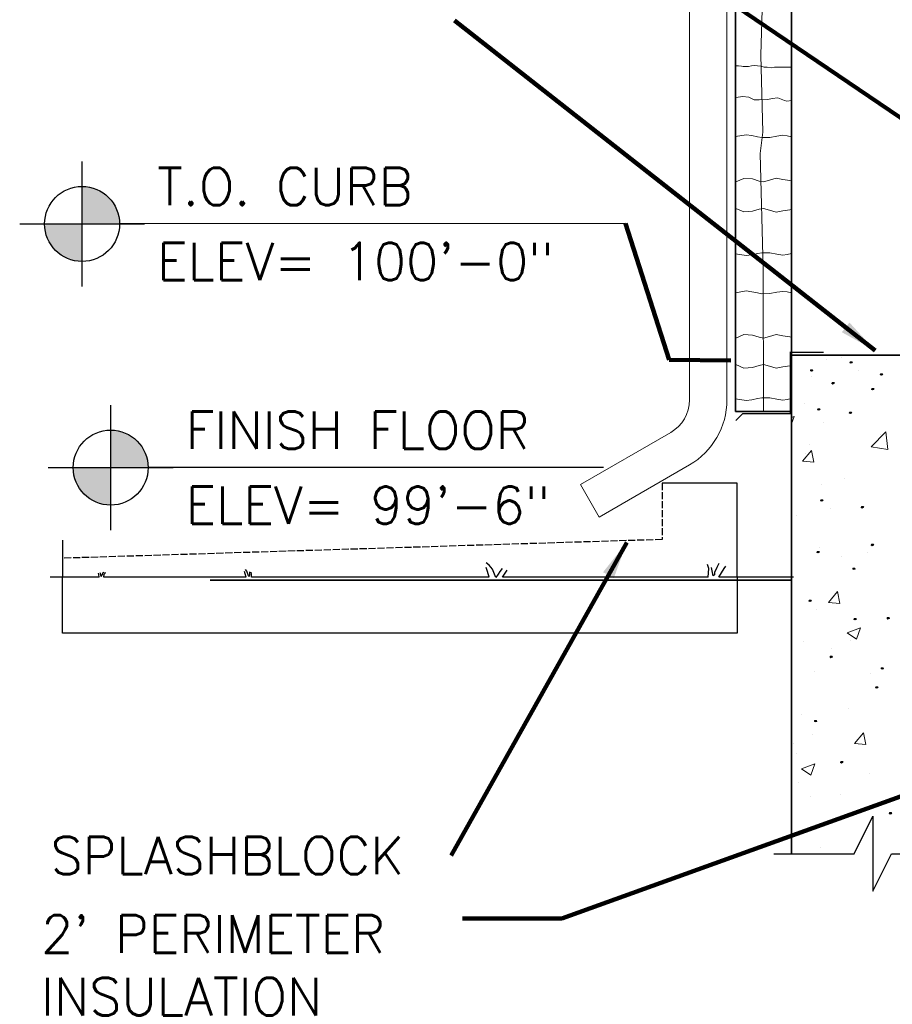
# Model space of a CAD drawing. Extents: x 155 to 606, y 184 to 461.
# Tile 1 of 28: x 155 to 202, y 184 to 237. Entities that reach past the tile are written whole.
import ezdxf

# ---------------------------------------------------------------- set-up
doc = ezdxf.new("R2010")
doc.units = 0
doc.header["$LTSCALE"] = 0.63
doc.header["$MEASUREMENT"] = 0
doc.linetypes.add('od37a204$0$ACAD_ISO02W100', pattern=[15, 12, -3])
for name, color, linetype, lineweight in [('A-Anno-Patt', 52, 'Continuous', 18), ('od37a204$0$A-Anno-Patt', 152, 'Continuous', 18), ('od37a204$0$A-Anno-Text', 53, 'Continuous', 25), ('od37a204$0$A-Roof-Gutr', 1, 'Continuous', 18), ('od37a204$0$S-Anno-Brkl', 3, 'Continuous', 25), ('od37a204$0$S-Sect-Conc', 6, 'Continuous', 35), ('od37a204$0$S-Sect-Fngr', 2, 'Continuous', 35), ('od37a204$0$S-Sect-Genf', 6, 'Continuous', 35)]:
    doc.layers.add(name, color=color, linetype=linetype, lineweight=lineweight)
doc.styles.add('od37a204$0$NOTES', font='romans.shx')
doc.dimstyles.new('od37a204$0$EARCH', dxfattribs={"dimtxt": 0.125, "dimasz": 0.125, "dimexe": 0.0625, "dimexo": 0.0625, "dimgap": 0.0625, "dimtad": 1, "dimdec": 4, "dimzin": 3, "dimdsep": 46, "dimlunit": 4, "dimtxsty": 'od37a204$0$NOTES', "dimcen": 0, "dimclrd": 256, "dimclre": 256, "dimadec": 0, "dimazin": 0, "dimtfac": 0.75, "dimtdec": 4, "dimtmove": 1, "dimatfit": 3, "dimfxl": 0, "dimfrac": 1, "dimtolj": 1, "dimtzin": 3, "dimlwd": 18, "dimlwe": 18, "dimarcsym": 0})

# ---------------------------------------------------------------- blocks, each defined once
blk = doc.blocks.new('od37a204$0$TARGET')
h = blk.add_hatch(color=256)
h.paths.add_polyline_path([(-0.125, -0.0001, 0.414192), (0.0001, -0.125), (0.0001, -0.0001)])
h.paths.add_polyline_path([(0.0001, -0.0001), (0.125, -0.0001, 0.000219), (0.125, 0, 0.413978), (0.0001, 0.125)])
for p, q in [((0.0001, -0.2084), (0.0001, 0.2081)), ((-0.2081, -0.0001), (0.2084, -0.0001))]:
    blk.add_line(p, q)
blk.add_circle((0, 0), 0.125)
blk = doc.blocks.new('od37a204$0$_None')

msp = doc.modelspace()

# ---------------------------------------------------------------- hatches: boundary and pattern name
at = {"layer": 'od37a204$0$S-Sect-Conc'}
h = msp.add_hatch(dxfattribs=at)
h.set_pattern_fill('AR-CONC', color=256, scale=10, style=0)
h.set_pattern_definition([(50, (65.22, 33.347), (71.726, -6.275), [7.5, -82.5]), (355, (65.22, 33.35), (-13.875, 75.22), [6, -66]), (100.45, (71.2, 32.824), (57.85, 68.944), [6.374, -70.114]), (46.184, (65.22, 53.35), (106.724, -16.552), [11.25, -123.75]), (96.636, (74.11, 51.97), (93.466, 97.41), [9.56, -105.17]), (351.184, (65.22, 53.35), (93.466, 97.41), [9, -99]), (21, (75.22, 48.347), (59.69, -40.262), [7.5, -82.5]), (326, (75.22, 48.35), (24.332, 72.515), [6, -66]), (71.45, (80.194, 44.99), (84.022, 32.253), [6.374, -70.114]), (37.5, (65.22, 33.347), (1.216, 33.2894), [0, -65.2, 0, -67, 0, -66.25]), (7.5, (65.22, 33.347), (26.307, 39.441), [0, -38.2, 0, -63.7, 0, -25.25]), (327.5, (42.92, 33.347), (53.3822, -2.2555), [0, -25, 0, -78, 0, -103.5]), (317.5, (32.92, 33.347), (58.319, 10.0105), [0, -32.5, 0, -51.8, 0, -73.5])])
h.paths.add_polyline_path([(244.95767, 206.89424), (204.44004, 212.89424), (204.44004, 200.89424), (244.95767, 200.89424)], flags=16)
h.paths.add_polyline_path([(204.44004, 212.89424), (196.44004, 212.89424), (196.44004, 186.30586), (199.54579, 186.30586), (200.23817, 187.50499), (200.05442, 185.10824), (200.74579, 186.30586), (204.44004, 186.30586)], flags=16)

# ---------------------------------------------------------------- linework, layer by layer
at = {"ltscale": 0.05}
for p, q in [((193.53654, 212.06036), (189.53654, 212.06036)), ((193.53654, 207.06036), (193.53654, 212.06036)), ((157.53654, 209.02759), (157.53654, 207.06036)), ((167.38104, 207.37261), (167.30854, 207.45536)), ((180.30204, 207.69111), (180.15154, 207.81186)), ((180.21179, 207.35961), (180.15154, 207.57061)), ((180.48304, 207.48011), (180.30204, 207.69111)), ((180.66379, 207.02811), (180.48304, 207.48011)), ((180.99504, 207.51036), (180.87454, 207.35961)), ((181.02529, 207.06036), (181.26629, 207.41986)), ((192.02154, 207.51036), (191.96129, 207.72136)), ((191.99129, 207.06036), (192.02154, 207.51036)), ((192.26254, 207.11836), (192.17204, 207.57061)), ((192.44329, 207.57061), (192.32279, 207.29936)), ((192.56379, 207.78161), (192.44329, 207.57061)), ((192.56379, 207.06036), (192.83479, 207.51036)), ((192.83479, 207.51036), (192.92529, 207.63086)), ((159.50254, 207.06036), (156.88129, 207.06036)), ((157.53654, 204.06036), (157.53654, 207.06036)), ((159.48179, 207.18661), (159.46129, 207.25911)), ((159.50254, 207.06036), (159.48179, 207.18661)), ((159.56454, 207.24861), (159.54379, 207.27961)), ((159.58504, 207.15561), (159.56454, 207.24861)), ((159.60579, 207.08336), (159.58504, 207.15561)), ((159.60579, 207.08336), (159.68829, 207.22811)), ((159.68829, 207.22811), (159.69879, 207.29011)), ((159.69879, 207.29011), (159.74004, 207.32111)), ((159.75029, 207.06036), (159.77104, 207.20736)), ((167.33954, 207.06036), (159.75029, 207.06036)), ((159.77104, 207.20736), (159.82254, 207.25911)), ((159.82254, 207.25911), (159.83304, 207.32111)), ((167.28804, 207.23836), (167.25704, 207.35186)), ((167.33954, 207.06036), (167.28804, 207.23836)), ((167.47379, 207.12461), (167.38104, 207.37261)), ((167.49454, 207.09361), (167.47379, 207.12461)), ((167.51504, 207.19711), (167.49454, 207.09361)), ((167.52554, 207.33136), (167.51504, 207.19711)), ((167.61854, 207.20736), (167.60804, 207.31061)), ((167.62879, 207.06036), (167.61854, 207.20736)), ((180.30204, 207.06036), (167.62879, 207.06036)), ((180.30204, 207.06036), (180.21179, 207.35961)), ((180.78429, 207.20886), (180.66379, 207.02811)), ((180.87454, 207.35961), (180.78429, 207.20886)), ((191.99129, 207.06036), (181.02529, 207.06036)), ((192.32279, 207.17861), (192.26254, 207.11836)), ((192.32279, 207.29936), (192.32279, 207.17861)), ((196.53654, 207.06036), (192.56379, 207.06036)), ((193.53654, 207.06036), (193.53654, 204.06036)), ((193.53654, 204.06036), (157.53654, 204.06036))]:
    msp.add_line(p, q, dxfattribs=at)
at = {"linetype": 'od37a204$0$ACAD_ISO02W100', "ltscale": 0.05}
for p, q in [((189.53654, 212.06036), (189.53654, 209.06036)), ((189.53654, 209.06036), (157.53654, 208.06036))]:
    msp.add_line(p, q, dxfattribs=at)
at = {"layer": 'A-Anno-Patt'}
for p, q in [((194.79141, 234.89482), (194.9609, 240.5138)), ((194.9044, 230.77236), (194.79141, 234.89482)), ((193.44245, 234.31154), (193.60237, 234.32701)), ((193.60237, 234.32701), (193.76745, 234.30122)), ((193.76745, 234.30122), (193.86546, 234.2806)), ((193.86546, 234.2806), (193.99959, 234.2806)), ((193.99959, 234.2806), (194.14403, 234.2806)), ((194.14403, 234.2806), (194.29363, 234.32701)), ((194.29363, 234.32701), (194.45355, 234.34248)), ((194.45355, 234.34248), (194.62379, 234.32701)), ((194.62379, 234.32701), (194.79403, 234.29607)), ((194.79403, 234.29607), (194.97974, 234.25481)), ((194.97974, 234.25481), (195.13966, 234.23934)), ((195.13966, 234.23934), (195.3718, 234.21872)), ((195.3718, 234.21872), (195.53688, 234.2445)), ((195.53688, 234.2445), (196.44004, 234.2445)), ((193.48699, 232.62659), (193.81238, 232.68316)), ((193.81238, 232.68316), (194.16606, 232.65488)), ((194.16606, 232.65488), (194.44901, 232.51346)), ((195.39688, 232.58417), (195.70812, 232.61245)), ((195.70812, 232.61245), (196.0618, 232.47104)), ((194.44901, 232.51346), (194.71781, 232.51346)), ((194.71781, 232.51346), (195.17052, 232.5276)), ((195.17052, 232.5276), (195.39688, 232.58417)), ((196.0618, 232.47104), (196.18912, 232.44275)), ((196.18912, 232.44275), (196.45792, 232.47104)), ((193.44455, 230.54778), (194.01044, 230.64677)), ((194.01044, 230.64677), (194.32168, 230.60435)), ((194.32168, 230.60435), (194.61877, 230.53364)), ((194.61877, 230.53364), (194.85928, 230.49121)), ((194.76317, 229.64291), (194.9044, 230.77236)), ((194.85928, 230.49121), (195.2837, 230.50535)), ((195.2837, 230.50535), (195.65153, 230.57606)), ((195.65153, 230.57606), (195.97691, 230.61849)), ((195.97691, 230.61849), (196.20327, 230.5902)), ((196.20327, 230.5902), (196.44377, 230.53364)), ((194.93258, 223.48815), (194.76317, 229.64291)), ((193.47285, 228.12957), (193.89726, 228.31341)), ((193.89726, 228.31341), (194.34998, 228.28513)), ((194.34998, 228.28513), (194.70366, 228.17199)), ((194.70366, 228.17199), (194.94416, 228.12957)), ((194.94416, 228.12957), (195.26955, 228.21442)), ((195.26955, 228.21442), (195.60908, 228.32755)), ((195.60908, 228.32755), (195.97691, 228.25684)), ((195.97691, 228.25684), (196.34474, 228.20028)), ((196.34474, 228.20028), (196.41548, 228.18613)), ((193.47285, 226.71547), (193.89726, 226.53163)), ((193.89726, 226.53163), (194.34998, 226.55991)), ((194.34998, 226.55991), (194.70366, 226.67304)), ((194.70366, 226.67304), (194.94416, 226.71547)), ((194.94416, 226.71547), (195.26955, 226.63062)), ((195.26955, 226.63062), (195.60908, 226.51748)), ((195.60908, 226.51748), (195.97691, 226.58819)), ((195.97691, 226.58819), (196.34474, 226.64476)), ((196.34474, 226.64476), (196.41548, 226.6589)), ((193.44455, 224.29725), (194.01044, 224.19826)), ((194.01044, 224.19826), (194.32168, 224.24069)), ((194.32168, 224.24069), (194.61877, 224.3114)), ((194.61877, 224.3114), (194.85928, 224.35382)), ((194.85928, 224.35382), (195.2837, 224.33968)), ((195.2837, 224.33968), (195.65153, 224.26897)), ((195.65153, 224.26897), (195.97691, 224.22655)), ((195.97691, 224.22655), (196.20327, 224.25483)), ((196.20327, 224.25483), (196.44377, 224.3114)), ((194.94004, 215.89424), (194.93258, 223.48815)), ((193.44455, 222.21935), (194.01044, 222.31834)), ((194.01044, 222.31834), (194.32168, 222.27592)), ((194.32168, 222.27592), (194.61877, 222.20521)), ((194.61877, 222.20521), (194.85928, 222.16279)), ((194.85928, 222.16279), (195.2837, 222.17693)), ((195.2837, 222.17693), (195.65153, 222.24764)), ((195.65153, 222.24764), (195.97691, 222.29006)), ((195.97691, 222.29006), (196.20327, 222.26178)), ((196.20327, 222.26178), (196.44377, 222.20521)), ((195.26955, 219.88599), (195.60908, 219.99912)), ((195.60908, 219.99912), (195.97691, 219.92842)), ((193.47285, 219.80114), (193.89726, 219.98498)), ((193.89726, 219.98498), (194.34998, 219.9567)), ((194.34998, 219.9567), (194.70366, 219.84357)), ((194.70366, 219.84357), (194.94416, 219.80114)), ((194.94416, 219.80114), (195.26955, 219.88599)), ((195.97691, 219.92842), (196.34474, 219.87185)), ((196.34474, 219.87185), (196.41548, 219.85771)), ((193.47285, 218.38704), (193.89726, 218.2032)), ((193.89726, 218.2032), (194.34998, 218.23148)), ((194.34998, 218.23148), (194.70366, 218.34462)), ((194.70366, 218.34462), (194.94416, 218.38704)), ((194.94416, 218.38704), (195.26955, 218.30219)), ((195.26955, 218.30219), (195.60908, 218.18906)), ((195.60908, 218.18906), (195.97691, 218.25977)), ((195.97691, 218.25977), (196.34474, 218.31633)), ((196.34474, 218.31633), (196.41548, 218.33047)), ((193.44455, 216.56465), (194.01044, 216.46565)), ((194.01044, 216.46565), (194.32168, 216.50808)), ((194.32168, 216.50808), (194.61877, 216.57879)), ((194.61877, 216.57879), (194.85928, 216.62121)), ((194.85928, 216.62121), (195.2837, 216.60707)), ((195.2837, 216.60707), (195.65153, 216.53636)), ((195.65153, 216.53636), (195.97691, 216.49394)), ((195.97691, 216.49394), (196.20327, 216.52222)), ((196.20327, 216.52222), (196.44377, 216.57879))]:
    msp.add_line(p, q, dxfattribs=at)
at = {"layer": 'od37a204$0$A-Anno-Patt'}
for p, q in [((198.28093, 218.64016), (198.28093, 218.64016)), ((199.10333, 218.77377), (199.10333, 218.77377)), ((200.01172, 218.09541), (200.01172, 218.09541)), ((197.50832, 217.76583), (197.50832, 217.76583)), ((197.12055, 216.29458), (197.12055, 216.29458)), ((196.44004, 215.57214), (196.57501, 215.62395)), ((196.44004, 215.22119), (196.57515, 215.62384)), ((198.15933, 215.31122), (198.15933, 215.31122)), ((200.68162, 213.99847), (201.46051, 214.81023)), ((201.57113, 213.86041), (201.46065, 214.81011)), ((201.16835, 214.6499), (201.16835, 214.6499)), ((197.02699, 213.22866), (197.50908, 213.80319)), ((197.38103, 214.15129), (197.38103, 214.15129)), ((197.62485, 213.17625), (197.50922, 213.80308)), ((200.68162, 213.99847), (201.57099, 213.86053)), ((197.02699, 213.22866), (197.62471, 213.17637)), ((197.15599, 213.66381), (197.15599, 213.66381)), ((199.26447, 212.32056), (199.26447, 212.32056)), ((198.03774, 211.98228), (198.03774, 211.98228)), ((198.53765, 210.70578), (198.53765, 210.70578)), ((196.70768, 210.32794), (196.70768, 210.32794)), ((197.91614, 208.65334), (197.91614, 208.65334)), ((199.10383, 208.13227), (199.10383, 208.13227)), ((200.50469, 208.35518), (200.50469, 208.35518)), ((198.4145, 205.70674), (198.8966, 206.28127)), ((199.01235, 205.65433), (198.89673, 206.28116)), ((197.79454, 205.3244), (197.79454, 205.3244)), ((198.4145, 205.70674), (199.01222, 205.65444)), ((199.41074, 204.07748), (200.11092, 204.34626)), ((199.90829, 203.74185), (200.11105, 204.34615)), ((199.41074, 204.07748), (199.90816, 203.74197)), ((197.09106, 203.63167), (197.09106, 203.63167)), ((198.55735, 203.24522), (198.55735, 203.24522)), ((199.59176, 203.649), (199.59176, 203.649)), ((197.67294, 201.99547), (197.67294, 201.99547)), ((200.66583, 201.90197), (200.66583, 201.90197)), ((196.96107, 199.70488), (196.96107, 199.70488)), ((199.46447, 200.03446), (199.46447, 200.03446)), ((197.55134, 198.66653), (197.55134, 198.66653)), ((199.80202, 198.18482), (200.28411, 198.75935)), ((200.39986, 198.13241), (200.28424, 198.75923)), ((196.56783, 198.16213), (196.56783, 198.16213)), ((199.80202, 198.18482), (200.39973, 198.13252)), ((196.67819, 197.66503), (196.67819, 197.66503)), ((196.97758, 196.82598), (197.67777, 197.09476)), ((197.47513, 196.49036), (197.6779, 197.09465)), ((196.97758, 196.82598), (197.47501, 196.49047)), ((200.62109, 196.58895), (200.62109, 196.58895)), ((196.83377, 196.09034), (196.83377, 196.09034)), ((197.42974, 195.33759), (197.42974, 195.33759)), ((199.07434, 195.46936), (199.07434, 195.46936)), ((197.9904, 192.64484), (197.9904, 192.64484))]:
    msp.add_line(p, q, dxfattribs=at)
at = {"layer": 'od37a204$0$A-Anno-Patt', "flags": 128}
for points in [[(199.57413, 218.51351), (199.64476, 218.51766), (199.66138, 218.48858), (199.61983, 218.47612), (199.56997, 218.48858), (199.5949, 218.52597), (199.66553, 218.52182), (199.678, 218.48858), (199.60321, 218.46365), (199.55335, 218.48858), (199.56582, 218.54259), (199.66138, 218.54259), (199.69046, 218.5052), (199.60736, 218.49273)], [(197.46345, 218.0814), (197.53408, 218.08556), (197.5507, 218.05647), (197.50916, 218.04401), (197.4593, 218.05647), (197.48423, 218.09387), (197.55486, 218.08971), (197.56732, 218.05647), (197.49254, 218.03154), (197.44268, 218.05647), (197.45514, 218.11049), (197.5507, 218.11049), (197.57979, 218.07309), (197.49669, 218.06063)], [(201.18622, 217.86535), (201.25685, 217.8695), (201.27347, 217.84042), (201.23192, 217.82796), (201.18206, 217.84042), (201.20699, 217.87781), (201.27762, 217.87366), (201.29009, 217.84042), (201.2153, 217.81549), (201.16544, 217.84042), (201.17791, 217.89443), (201.27347, 217.89443), (201.30255, 217.85704), (201.21945, 217.84458)], [(198.6102, 217.4), (198.68083, 217.40416), (198.69745, 217.37507), (198.6559, 217.36261), (198.60604, 217.37507), (198.63097, 217.41247), (198.7016, 217.40831), (198.71407, 217.37507), (198.63928, 217.35015), (198.58942, 217.37507), (198.60189, 217.42909), (198.69745, 217.42909), (198.72653, 217.39169), (198.64343, 217.37923)], [(200.72087, 217.08423), (200.7915, 217.08839), (200.80812, 217.0593), (200.76657, 217.04684), (200.71672, 217.0593), (200.74164, 217.0967), (200.81228, 217.09254), (200.82474, 217.0593), (200.74995, 217.03438), (200.7001, 217.0593), (200.71256, 217.11332), (200.80812, 217.11332), (200.83721, 217.07592), (200.75411, 217.06346)], [(197.8457, 216.00397), (197.91633, 216.00812), (197.93295, 215.97904), (197.8914, 215.96657), (197.84154, 215.97904), (197.86647, 216.01643), (197.93711, 216.01228), (197.94957, 215.97904), (197.87478, 215.95411), (197.82493, 215.97904), (197.83739, 216.03305), (197.93295, 216.03305), (197.96204, 215.99566), (197.87894, 215.98319)], [(199.54089, 215.82115), (199.61152, 215.82531), (199.62814, 215.79622), (199.58659, 215.78376), (199.53673, 215.79622), (199.56166, 215.83362), (199.63229, 215.82946), (199.64476, 215.79622), (199.56997, 215.77129), (199.52011, 215.79622), (199.53258, 215.85024), (199.62814, 215.85024), (199.65722, 215.81284), (199.57413, 215.80038)], [(198.01189, 211.15108), (198.08253, 211.15523), (198.09915, 211.12615), (198.0576, 211.11368), (198.00774, 211.12615), (198.03267, 211.16354), (198.1033, 211.15939), (198.11577, 211.12615), (198.04098, 211.10122), (197.99112, 211.12615), (198.00358, 211.18016), (198.09915, 211.18016), (198.12823, 211.14277), (198.04513, 211.1303)], [(200.17243, 210.78545), (200.24306, 210.78961), (200.25968, 210.76052), (200.21813, 210.74806), (200.16827, 210.76052), (200.1932, 210.79791), (200.26383, 210.79376), (200.2763, 210.76052), (200.20151, 210.73559), (200.15165, 210.76052), (200.16412, 210.81453), (200.25968, 210.81453), (200.28876, 210.77714), (200.20567, 210.76468)], [(200.70425, 208.77449), (200.77488, 208.77865), (200.7915, 208.74956), (200.74995, 208.7371), (200.7001, 208.74956), (200.72502, 208.78696), (200.79566, 208.7828), (200.80812, 208.74956), (200.73333, 208.72463), (200.68348, 208.74956), (200.69594, 208.80358), (200.7915, 208.80358), (200.82059, 208.76618), (200.73749, 208.75372)], [(197.81246, 208.39224), (197.88309, 208.3964), (197.89971, 208.36732), (197.85816, 208.35485), (197.80831, 208.36732), (197.83323, 208.40471), (197.90387, 208.40055), (197.91633, 208.36732), (197.84154, 208.34239), (197.79169, 208.36732), (197.80415, 208.42133), (197.89971, 208.42133), (197.9288, 208.38394), (197.8457, 208.37147)], [(199.7237, 207.51141), (199.79433, 207.51557), (199.81095, 207.48648), (199.7694, 207.47402), (199.71955, 207.48648), (199.74448, 207.52388), (199.81511, 207.51972), (199.82757, 207.48648), (199.75279, 207.46155), (199.70293, 207.48648), (199.71539, 207.5405), (199.81095, 207.5405), (199.84004, 207.5031), (199.75694, 207.49064)], [(197.38035, 205.79961), (197.45099, 205.80376), (197.46761, 205.77468), (197.42606, 205.76221), (197.3762, 205.77468), (197.40113, 205.81207), (197.47176, 205.80792), (197.48423, 205.77468), (197.40944, 205.74975), (197.35958, 205.77468), (197.37204, 205.82869), (197.46761, 205.82869), (197.49669, 205.7913), (197.41359, 205.77883)], [(199.79018, 204.81906), (199.86081, 204.82321), (199.87743, 204.79413), (199.83588, 204.78166), (199.78602, 204.79413), (199.81095, 204.83152), (199.88159, 204.82737), (199.89405, 204.79413), (199.81926, 204.7692), (199.7694, 204.79413), (199.78187, 204.84814), (199.87743, 204.84814), (199.90652, 204.81075), (199.82342, 204.79828)], [(201.55184, 204.86891), (201.62248, 204.87307), (201.6391, 204.84399), (201.59755, 204.83152), (201.54769, 204.84399), (201.57262, 204.88138), (201.64325, 204.87722), (201.65572, 204.84399), (201.58093, 204.81906), (201.53107, 204.84399), (201.54353, 204.898), (201.6391, 204.898), (201.66818, 204.8606), (201.58508, 204.84814)], [(198.51048, 202.8081), (198.58111, 202.81225), (198.59773, 202.78317), (198.55618, 202.77071), (198.50632, 202.78317), (198.53125, 202.82056), (198.60189, 202.81641), (198.61435, 202.78317), (198.53956, 202.75824), (198.4897, 202.78317), (198.50217, 202.83718), (198.59773, 202.83718), (198.62682, 202.79979), (198.54372, 202.78732)], [(201.23607, 202.19318), (201.30671, 202.19733), (201.32333, 202.16825), (201.28178, 202.15578), (201.23192, 202.16825), (201.25685, 202.20564), (201.32748, 202.20149), (201.33995, 202.16825), (201.26516, 202.14332), (201.2153, 202.16825), (201.22776, 202.22226), (201.32333, 202.22226), (201.35241, 202.18487), (201.26931, 202.1724)], [(200.93692, 201.17939), (201.00756, 201.18354), (201.02418, 201.15446), (200.98263, 201.142), (200.93277, 201.15446), (200.9577, 201.19185), (201.02833, 201.1877), (201.04079, 201.15446), (200.96601, 201.12953), (200.91615, 201.15446), (200.92861, 201.20847), (201.02418, 201.20847), (201.05326, 201.17108), (200.97016, 201.15862)], [(197.6795, 199.38449), (197.75014, 199.38864), (197.76676, 199.35956), (197.72521, 199.34709), (197.67535, 199.35956), (197.70028, 199.39695), (197.77091, 199.3928), (197.78338, 199.35956), (197.70859, 199.33463), (197.65873, 199.35956), (197.6712, 199.41357), (197.76676, 199.41357), (197.79584, 199.37618), (197.71274, 199.36371)], [(199.07554, 197.19071), (199.14617, 197.19487), (199.16279, 197.16578), (199.12124, 197.15332), (199.07139, 197.16578), (199.09632, 197.20318), (199.16695, 197.19902), (199.17941, 197.16578), (199.10463, 197.14086), (199.05477, 197.16578), (199.06723, 197.2198), (199.16279, 197.2198), (199.19188, 197.1824), (199.10878, 197.16994)], [(201.66818, 194.46512), (201.73881, 194.46927), (201.75543, 194.44019), (201.71388, 194.42773), (201.66403, 194.44019), (201.68895, 194.47758), (201.75959, 194.47343), (201.77205, 194.44019), (201.69726, 194.41526), (201.64741, 194.44019), (201.65987, 194.4942), (201.75543, 194.4942), (201.78452, 194.45681), (201.70142, 194.44434)]]:
    msp.add_lwpolyline(points, dxfattribs=at)
at = {"layer": 'od37a204$0$A-Anno-Text'}
for p, q in [((187.58281, 225.90985), (160.58795, 225.88774)), ((186.40879, 212.89424), (162.11194, 212.89424))]:
    msp.add_line(p, q, dxfattribs=at)
at = {"layer": 'od37a204$0$A-Roof-Gutr'}
for p, q in [((190.99079, 216.50249), (190.99079, 405.49499)), ((192.99079, 216.50249), (192.99079, 405.49499)), ((185.17642, 211.99086), (189.99079, 214.77049)), ((186.17642, 210.25874), (190.99079, 213.03836)), ((186.17642, 210.25874), (185.17642, 211.99086))]:
    msp.add_line(p, q, dxfattribs=at)
for radius in [2, 4]:
    msp.add_arc((188.99079, 216.5025), radius, 299.999225, 0, dxfattribs=at)
at = {"layer": 'od37a204$0$S-Anno-Brkl'}
for p, q in [((199.77393, 192.30586), (200.77393, 194.30586)), ((200.77393, 194.30586), (200.77393, 190.30586)), ((195.49217, 192.30586), (199.77393, 192.30586)), ((200.77393, 190.30586), (201.77393, 192.30586)), ((201.77393, 192.30586), (241.79836, 192.30586))]:
    msp.add_line(p, q, dxfattribs=at)
at = {"layer": 'od37a204$0$S-Sect-Conc'}
for p, q in [((196.44004, 218.89424), (204.44004, 218.89424)), ((196.44004, 192.30586), (196.44004, 218.89424)), ((193.44004, 215.89424), (196.44004, 215.89424)), ((196.44004, 192.30586), (196.44004, 206.89424))]:
    msp.add_line(p, q, dxfattribs=at)
at = {"layer": 'od37a204$0$S-Sect-Conc', "const_width": 0.0625, "flags": 128}
msp.add_lwpolyline([(198.1584, 219.04177), (196.36172, 219.04177), (196.36172, 215.77394), (193.83346, 215.77394), (193.46185, 215.40233)], dxfattribs=at)
at = {"layer": 'od37a204$0$S-Sect-Fngr'}
msp.add_line((165.42517, 206.89424), (196.44004, 206.89424), dxfattribs=at)
at = {"layer": 'od37a204$0$S-Sect-Genf'}
for p, q in [((193.44004, 215.89424), (193.44004, 410.23661)), ((196.44004, 215.89424), (196.44004, 267.05174))]:
    msp.add_line(p, q, dxfattribs=at)

# ---------------------------------------------------------------- block references
at = {"layer": 'od37a204$0$A-Anno-Text', "xscale": 16, "yscale": 16, "zscale": 16}
for p in [(158.58795, 225.88774), (160.11194, 212.89424)]:
    msp.add_blockref('od37a204$0$TARGET', p, dxfattribs=at)

# ---------------------------------------------------------------- texts
at = {"layer": 'od37a204$0$A-Anno-Text', "style": 'od37a204$0$NOTES'}
for s, p in [('T.O. CURB', (162.58795, 226.88774)), ('ELEV= 100\'-0"', (162.58795, 222.88774)), ('FINISH FLOOR', (164.11194, 213.89424)), ('ELEV= 99\'-6"', (164.11194, 209.89424))]:
    msp.add_text(s, height=2, dxfattribs=at).set_placement(p)
at = {"layer": 'od37a204$0$A-Anno-Text', "char_height": 2, "attachment_point": 7, "style": 'od37a204$0$NOTES'}
for s, insert in [('SPLASHBLOCK', (156.9045, 191.20889)), ("2' PERIMETER\\PINSULATION", (156.40274, 183.68558))]:
    msp.add_mtext(s, dxfattribs=dict(at, insert=insert))

# ---------------------------------------------------------------- leaders
at = {"layer": 'od37a204$0$A-Anno-Text'}
for points, override in [([(229.94604, 212.74049), (177.49549, 248.34478)], {"dimscale": 16, "dimgap": 0.0625, "dimtad": 0, "dimclrd": 0, "dimlwd": 65534}), ([(200.89767, 219.13736), (178.4585, 236.7313)], {"dimscale": 16, "dimgap": 0.0625, "dimtad": 0, "dimclrd": 0, "dimlwd": 65534}), ([(193.20675, 218.59981), (189.91599, 218.63361), (187.58281, 225.90985)], {"dimscale": 16, "dimgap": 0.0625, "dimtad": 0, "dimclrd": 0, "dimldrblk": 'od37a204$0$_None', "dimlwd": 65534}), ([(187.64636, 208.90236), (178.28545, 192.20889)], {"dimscale": 16, "dimgap": 0.0625, "dimtad": 0, "dimclrd": 0, "dimlwd": 65534}), ([(205.23207, 196.44162), (184.1875, 188.8515), (178.89067, 188.8515)], {"dimscale": 16, "dimtad": 0, "dimclrd": 0, "dimlwd": 65534})]:
    msp.add_leader(points, dimstyle='od37a204$0$EARCH', override=override, dxfattribs=at)

doc.saveas('drawing.dxf')
